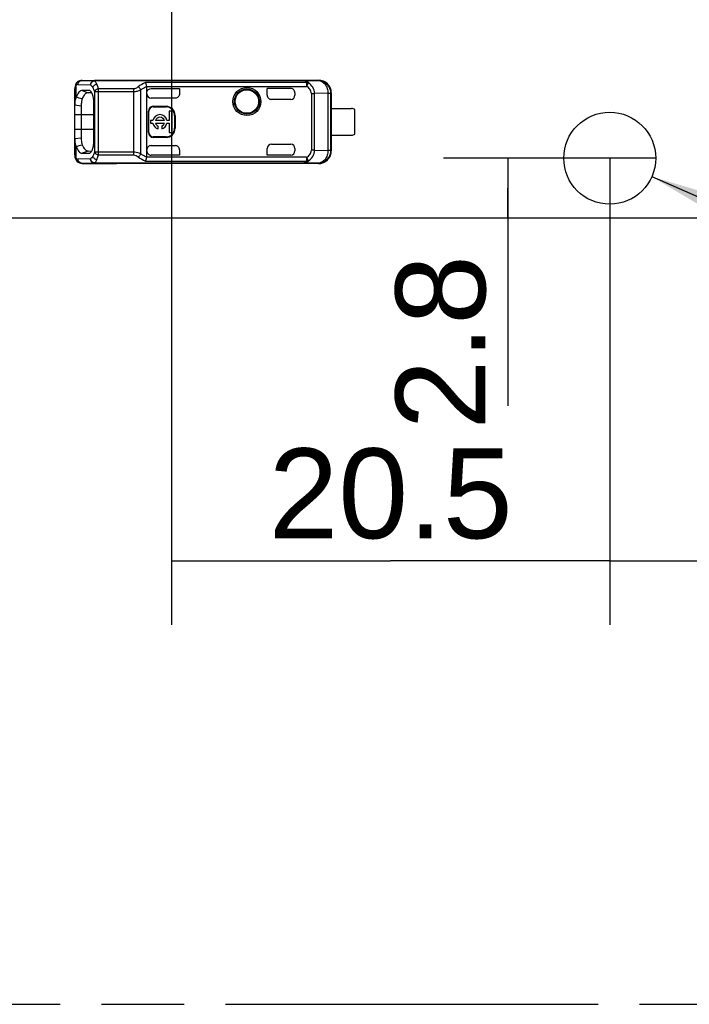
# Model space of a CAD drawing. Header units: millimetres. Extents: x 0 to 210, y 0 to 297.
# Tile 4 of 19: x 76 to 92, y 133 to 156. Entities that reach past the tile are written whole.
import ezdxf
from ezdxf.enums import TextEntityAlignment as Align

# ---------------------------------------------------------------- set-up
doc = ezdxf.new("R2010")
doc.units = ezdxf.units.MM
doc.header["$LTSCALE"] = 19.36
doc.linetypes.add('PHANTOM', pattern=[0.8, 0.45, -0.05, 0.1, -0.05, 0.1, -0.05])
doc.layers.get('0').update_dxf_attribs({"linetype": 'CONTINUOUS'})
doc.layers.add('DEFAULT_3', color=7, linetype='PHANTOM')
doc.layers.add('Z_DIM_2D', color=7, linetype='CONTINUOUS')
doc.styles.add('TEXTSTYLE_3', font='helveticaneueltw1g-ltcn.otf')
doc.styles.add('TEXTSTYLE_4', font='gdt', dxfattribs={"width": 0.7})
doc.dimstyles.new('DIMSTYLE_2', dxfattribs={"dimtxt": 2.1, "dimasz": 3.5, "dimexe": 1.5, "dimexo": 0, "dimgap": 0.525, "dimtad": 1, "dimdec": 3, "dimlfac": 2, "dimdsep": 46, "dimtxsty": 'TEXTSTYLE_3', "dimblk": '_FILLED', "dimblk1": '_FILLED', "dimblk2": '_FILLED', "dimcen": 0.09, "dimclrt": 5, "dimadec": 0, "dimazin": 0, "dimtp": 0.1, "dimtm": 0.1, "dimtfac": 1, "dimtdec": 3, "dimtofl": 0, "dimtmove": 0, "dimatfit": 3, "dimldrblk": '_FILLED', "dimfxl": 0, "dimtolj": 1, "dimarcsym": 0})
doc.dimstyles.new('DIMSTYLE_4', dxfattribs={"dimtxt": 2.1, "dimasz": 3.5, "dimexe": 1.5, "dimexo": 0, "dimgap": 0.525, "dimtad": 1, "dimdec": 3, "dimlfac": 2, "dimdsep": 46, "dimtxsty": 'TEXTSTYLE_3', "dimblk": '_FILLED', "dimblk1": '_FILLED', "dimblk2": '_FILLED', "dimcen": 0.09, "dimclrt": 5, "dimadec": 0, "dimazin": 0, "dimtp": 0.2, "dimtm": 0.2, "dimtfac": 1, "dimtdec": 3, "dimtofl": 0, "dimtmove": 0, "dimatfit": 3, "dimldrblk": '_FILLED', "dimfxl": 0, "dimtolj": 1, "dimarcsym": 0})
doc.dimstyles.new('DIMSTYLE_5', dxfattribs={"dimtxt": 2.1, "dimasz": 3.5, "dimexe": 1.5, "dimexo": 0, "dimtad": 1, "dimdec": 3, "dimlfac": 2, "dimdsep": 46, "dimtxsty": 'TEXTSTYLE_3', "dimblk": '_FILLED', "dimblk1": '_FILLED', "dimblk2": '_FILLED', "dimcen": 0.09, "dimclrt": 5, "dimadec": 0, "dimazin": 0, "dimtp": 0.1, "dimtm": 0.1, "dimtfac": 1, "dimtdec": 3, "dimtmove": 0, "dimatfit": 2, "dimldrblk": '_FILLED', "dimfxl": 0, "dimtolj": 1, "dimarcsym": 0})

# ---------------------------------------------------------------- blocks, each defined once
blk = doc.blocks.new('*D3')
at = {"layer": 'Z_DIM_2D', "color": 2, "linetype": 'Continuous'}
for p, q in [((91.164, 152.453), (86.203, 152.453)), ((87.703, 152.453), (87.703, 151.753)), ((87.703, 151.053), (87.703, 151.753)), ((87.703, 151.753), (87.703, 146.665))]:
    blk.add_line(p, q, dxfattribs=at)
at = {"layer": 'Z_DIM_2D', "color": 5, "linetype": 'Continuous', "style": 'TEXTSTYLE_3'}
blk.add_text('2.8', height=2.1, rotation=90, dxfattribs=at).set_placement((87.178, 150.191), align=Align.RIGHT)
blk = doc.blocks.new('_FILLED')
at = {"color": 0, "linetype": 'ByBlock'}
blk.add_solid([(0, 0), (-1, 0.125), (-1, -0.125)], dxfattribs=at)
blk = doc.blocks.new('_NONE')
blk = doc.blocks.new('*D8')
at = {"layer": 'Z_DIM_2D', "color": 2, "linetype": 'Continuous'}
for p, q in [((79.839, 161.653), (79.839, 141.546)), ((90.089, 152.453), (90.089, 141.546)), ((79.839, 143.046), (84.964, 143.046)), ((90.089, 143.046), (84.964, 143.046))]:
    blk.add_line(p, q, dxfattribs=at)
at = {"layer": 'Z_DIM_2D', "color": 5, "linetype": 'Continuous', "style": 'TEXTSTYLE_3'}
blk.add_text('20.5', height=2.1, dxfattribs=at).set_placement((84.964, 143.571), align=Align.CENTER)
blk = doc.blocks.new('*D9')
at = {"layer": 'Z_DIM_2D', "color": 2, "linetype": 'Continuous'}
for p, q in [((100.339, 161.653), (100.339, 141.546)), ((90.089, 152.453), (90.089, 141.546)), ((90.089, 143.046), (95.214, 143.046)), ((100.339, 143.046), (95.214, 143.046))]:
    blk.add_line(p, q, dxfattribs=at)
at = {"layer": 'Z_DIM_2D', "color": 5, "linetype": 'Continuous', "style": 'TEXTSTYLE_3'}
blk.add_text('20.5', height=2.1, dxfattribs=at).set_placement((95.214, 143.571), align=Align.CENTER)
blk = doc.blocks.new('*D10')
at = {"layer": 'Z_DIM_2D', "color": 2, "linetype": 'Continuous'}
blk.add_line((91.073, 152.022), (111.199, 143.213), dxfattribs=at)
at = {"layer": 'Z_DIM_2D', "color": 2, "linetype": 'Continuous', "xscale": 3.5, "yscale": 3.5, "zscale": 3.5, "rotation": 156.3621533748}
blk.add_blockref('_FILLED', (91.073, 152.022), dxfattribs=at)
at = {"layer": 'Z_DIM_2D', "color": 5, "linetype": 'Continuous'}
for s, style, p in [('n', 'TEXTSTYLE_4', (101.486, 148.037)), ('4.3', 'TEXTSTYLE_3', (104.051, 146.914)), (' (3x)', 'TEXTSTYLE_3', (107.282, 145.501))]:
    blk.add_text(s, height=2.1, rotation=-23.6378, dxfattribs=dict(at, style=style)).set_placement(p)

msp = doc.modelspace()

# ---------------------------------------------------------------- linework, layer by layer
at = {"color": 9, "linetype": 'Continuous'}
for p, q in [((77.63203, 154.22566), (77.6329, 154.22647)), ((77.65323, 154.17276), (77.94402, 154.16578)), ((77.74727, 154.27275), (78.03799, 154.26578)), ((78.03799, 154.26316), (78.03799, 154.26507)), ((82.93216, 154.26316), (78.03799, 154.26316)), ((82.99608, 154.22028), (79.22907, 154.22028)), ((82.93216, 154.26578), (82.93216, 154.26316)), ((82.93217, 154.26578), (83.26899, 154.26928)), ((82.99608, 154.22028), (82.99608, 154.13069)), ((82.99608, 154.13069), (83.03894, 154.21327)), ((83.27416, 154.27759), (83.26899, 154.26928)), ((77.60616, 153.8762), (77.60616, 154.15245)), ((77.74866, 154.03521), (77.89009, 153.98402)), ((78.03414, 154.01043), (78.03414, 152.59478)), ((78.03414, 154.01043), (78.94804, 154.01043)), ((78.1281, 152.53191), (78.12811, 154.07328)), ((78.94803, 154.07328), (78.12811, 154.07328)), ((78.94803, 154.07328), (78.94802, 152.53191)), ((79.11799, 152.55603), (79.11799, 154.04915)), ((79.25868, 154.13069), (82.99608, 154.13069)), ((82.62606, 154.08034), (82.62606, 154.08008)), ((83.10988, 153.96605), (83.10988, 152.63913)), ((83.10988, 153.96605), (83.18649, 153.96605)), ((83.49757, 153.96928), (83.18649, 153.96605)), ((83.18649, 152.63913), (83.18649, 153.96605)), ((83.49757, 153.96928), (83.49757, 152.6359)), ((83.49757, 153.96928), (83.56775, 153.96928)), ((83.57606, 153.9776), (83.56775, 153.96928)), ((82.07737, 153.92759), (82.07606, 153.92759)), ((77.57606, 153.47759), (78.02407, 153.47759)), ((79.29617, 153.55259), (79.30939, 153.55259)), ((79.40939, 153.65259), (79.40939, 153.66581)), ((79.70939, 153.66581), (79.70939, 153.65259)), ((79.90939, 153.45259), (79.92262, 153.45259)), ((78.02407, 153.12759), (77.57606, 153.12759)), ((79.30939, 153.05259), (79.29617, 153.05259)), ((79.92262, 153.15259), (79.90939, 153.15259)), ((79.40939, 152.93936), (79.40939, 152.95259)), ((79.70939, 152.95259), (79.70939, 152.93936)), ((77.60617, 152.45271), (77.60617, 152.72905)), ((78.94804, 152.59476), (78.03414, 152.59478)), ((82.07606, 152.67759), (82.07737, 152.67759)), ((83.18649, 152.63913), (83.10988, 152.63913)), ((83.18649, 152.63913), (83.49757, 152.6359)), ((83.56775, 152.6359), (83.49757, 152.6359)), ((83.56775, 152.6359), (83.57606, 152.62758)), ((77.63173, 152.37978), (77.63292, 152.37868)), ((77.94401, 152.43939), (77.65324, 152.43242)), ((78.03802, 152.3394), (77.74727, 152.33243)), ((78.03798, 152.34202), (82.93216, 152.34202)), ((78.038, 152.3401), (78.03798, 152.34202)), ((78.03802, 152.3394), (78.038, 152.3401)), ((78.1281, 152.53191), (78.94802, 152.53191)), ((79.22965, 152.3849), (82.99608, 152.3849)), ((82.99608, 152.47448), (79.25868, 152.47448)), ((79.35939, 152.52484), (79.35939, 152.5251)), ((82.62606, 152.5251), (82.62606, 152.52484)), ((82.93216, 152.34202), (82.93217, 152.3394)), ((83.26778, 152.33591), (82.93218, 152.3394)), ((83.03894, 152.39191), (82.99608, 152.47448)), ((82.99608, 152.47448), (82.99608, 152.3849))]:
    msp.add_line(p, q, dxfattribs=at)
at = {"color": 7, "linetype": 'Continuous'}
for p, q in [((77.74727, 154.27275), (78.55106, 154.27275)), ((82.93217, 154.26578), (78.03799, 154.26578)), ((78.54769, 154.27277), (78.55106, 154.27274)), ((78.55106, 154.27759), (83.27414, 154.27759)), ((77.57606, 152.53047), (77.57606, 154.07493)), ((77.58064, 154.12868), (77.57607, 154.07537)), ((77.91264, 154.03386), (77.74866, 154.03521)), ((77.9731, 153.98329), (77.89, 153.98401)), ((77.92433, 154.03182), (77.91276, 154.03426)), ((79.25939, 152.48369), (79.25939, 154.12149)), ((79.3595, 154.08034), (80.02606, 154.08034)), ((80.02606, 154.08034), (80.02606, 153.95771)), ((82.07606, 153.92759), (82.07606, 154.08034)), ((82.07737, 154.08008), (82.07606, 154.08034)), ((82.62606, 154.08008), (82.07737, 154.08008)), ((82.72606, 153.98034), (82.72606, 153.92759)), ((83.56775, 152.6359), (83.56775, 153.96928)), ((83.57606, 153.9776), (83.57606, 152.62758)), ((78.02407, 152.87751), (78.02407, 153.72754)), ((79.92602, 153.85766), (79.35939, 153.85766)), ((82.62606, 153.82759), (82.17608, 153.82759)), ((77.57614, 153.70095), (77.72603, 153.68053)), ((77.72595, 153.68053), (77.72577, 152.9247)), ((79.29617, 153.05259), (79.29617, 153.55259)), ((79.30939, 153.05259), (79.30939, 153.55259)), ((79.40939, 153.66581), (79.70939, 153.66581)), ((79.40939, 153.65259), (79.70939, 153.65259)), ((79.78356, 153.54959), (79.78356, 153.33571)), ((79.84981, 153.54959), (79.78356, 153.54959)), ((79.84981, 153.05559), (79.84981, 153.54959)), ((83.57497, 153.61509), (84.05106, 153.61509)), ((84.12606, 153.01509), (84.12606, 153.59009)), ((79.34981, 153.33571), (79.34981, 153.26946)), ((79.40163, 153.33571), (79.34981, 153.33571)), ((79.34981, 153.26946), (79.40163, 153.26946)), ((79.67026, 153.33571), (79.46373, 153.33571)), ((79.46373, 153.26946), (79.67026, 153.26946)), ((79.78356, 153.33571), (79.73236, 153.33571)), ((79.73236, 153.26946), (79.78356, 153.26946)), ((79.78356, 153.26946), (79.78356, 153.05559)), ((79.90939, 153.45259), (79.90939, 153.15259)), ((79.92262, 153.45259), (79.92262, 153.15259)), ((79.52561, 153.13909), (79.52561, 153.20234)), ((79.60838, 153.20234), (79.60838, 153.13909)), ((79.78356, 153.05559), (79.84981, 153.05559)), ((77.72598, 152.9247), (77.57615, 152.90425)), ((79.70939, 152.95259), (79.40939, 152.95259)), ((79.70939, 152.93936), (79.40939, 152.93936)), ((83.57497, 152.99009), (84.05106, 152.99009)), ((77.89006, 152.62114), (77.74887, 152.56997)), ((77.74887, 152.56997), (77.91273, 152.57132)), ((77.8899, 152.62116), (77.97328, 152.62189)), ((77.91258, 152.57063), (77.92525, 152.573)), ((79.35939, 152.74752), (79.92602, 152.74752)), ((80.02476, 152.65198), (80.02476, 152.5251)), ((82.07606, 152.52484), (82.07606, 152.67759)), ((82.17608, 152.77759), (82.62606, 152.77759)), ((82.72606, 152.67759), (82.72606, 152.62484)), ((77.59261, 152.43616), (77.6158, 152.39694)), ((77.6158, 152.39694), (77.63167, 152.37983)), ((77.74575, 152.33241), (77.74967, 152.33248)), ((77.74664, 152.33241), (78.54769, 152.33241)), ((78.03743, 152.33243), (77.74727, 152.33243)), ((78.02588, 152.34015), (78.03208, 152.33959)), ((78.03208, 152.33959), (78.03743, 152.33944)), ((78.55106, 152.33243), (78.03743, 152.33243)), ((78.03802, 152.3394), (82.93218, 152.3394)), ((78.54769, 152.33241), (78.55106, 152.33244)), ((83.27414, 152.32759), (78.55106, 152.32759)), ((80.02606, 152.52484), (79.35939, 152.52484)), ((80.02476, 152.5251), (80.02606, 152.52484)), ((82.07606, 152.52484), (82.07737, 152.5251)), ((82.62606, 152.52484), (82.07606, 152.52484)), ((83.26778, 152.33591), (83.27416, 152.32759)), ((105.83856, 151.05259), (74.33856, 151.05259))]:
    msp.add_line(p, q, dxfattribs=at)
for points in [[(77.63198, 154.2256), (77.61803, 154.21097), (77.59412, 154.1725), (77.58064, 154.12868)], [(77.57607, 152.52987), (77.57993, 152.4805), (77.59261, 152.43616)], [(77.95531, 152.38315), (77.96, 152.37681), (77.96509, 152.37096), (77.9705, 152.36562), (77.97619, 152.3608), (77.98209, 152.3565), (77.98814, 152.35273), (77.99431, 152.34946), (78.00057, 152.34669), (78.00687, 152.34438), (78.01314, 152.34255), (78.01947, 152.34114), (78.02588, 152.34015)]]:
    msp.add_lwpolyline(points, dxfattribs=at)
for centre, radius in [((81.60106, 153.77759), 0.32849), ((81.60106, 153.77759), 0.275), ((90.08856, 152.45259), 1.075)]:
    msp.add_circle(centre, radius, dxfattribs=at)
at = {"color": 9, "linetype": 'Continuous'}
msp.add_circle((81.60106, 153.77759), 0.29289, dxfattribs=at)
for centre, radius, start, end in [((79.47527, 153.61507), 0.65337, 112.137358, 129.311605), ((83.26773, 152.63592), 0.30002, 270.00985, 359.9947), ((79.46984, 152.98236), 0.64394, 230.626125, 248.098629)]:
    msp.add_arc(centre, radius, start, end, dxfattribs=at)
at = {"color": 7, "linetype": 'Continuous'}
for centre, radius, start, end in [((83.26773, 153.96926), 0.30002, 0.00334, 89.760034), ((83.27605, 153.97758), 0.30001, 0.003157, 90.364946), ((77.78745, 153.77974), 0.20535, 151.998627, 158.684989), ((66.95216, 113.34695), 41.90723, 75.072457, 75.271668), ((82.62606, 153.92759), 0.1, 270, 360), ((79.40939, 153.55259), 0.11322, 90, 180), ((79.40939, 153.55259), 0.1, 90, 180), ((79.70939, 153.45259), 0.21322, 0, 90), ((79.70939, 153.45259), 0.2, 0, 90), ((84.05106, 153.49009), 0.125, 53.130102, 90), ((79.56699, 153.30259), 0.16865, 11.327261, 168.672739), ((79.56699, 153.30259), 0.16865, 191.327261, 255.795811), ((79.56699, 153.30259), 0.10845, 17.784655, 162.215345), ((79.56699, 153.30259), 0.10845, 197.784655, 247.568017), ((79.56699, 153.30259), 0.16865, 284.204189, 348.672739), ((79.56699, 153.30259), 0.10845, 292.431983, 342.215345), ((79.40939, 153.05259), 0.11322, 180, 270), ((79.40939, 153.05259), 0.1, 180, 270), ((79.70939, 153.15259), 0.21322, 270, 360), ((79.70939, 153.15259), 0.2, 270, 360), ((84.05106, 153.11509), 0.125, 270, 306.869898), ((77.7969, 152.83012), 0.21586, 201.779729, 207.919914), ((69.34536, 184.13601), 32.47668, 284.736513, 284.993545), ((79.35937, 152.62482), 0.09998, 179.987243, 270.012298), ((82.62606, 152.67759), 0.1, 0, 90), ((83.27605, 152.62759), 0.30001, 269.63472, 359.996697)]:
    msp.add_arc(centre, radius, start, end, dxfattribs=at)
for centre, major_axis, ratio, start_param, end_param in [((79.35939, 153.95768), (0, 0.10002), 0.9998477, -4.71238882, -3.14159265), ((82.62606, 153.98008), (0, 0.1), 0.99999391, -1.57079633, 0), ((82.17739, 153.92759), (0.10002, 0), 0.9998477, 3.14159236, 4.71238898), ((79.35939, 152.6475), (0, 0.10002), 0.9998477, 0, 1.57079633), ((79.92605, 152.6475), (0.07073, -0.07073), 0.99969546, 0.78524589, 2.35634678), ((82.17739, 152.67759), (0.10002, 0), 0.9998477, 1.57079633, 3.14159265), ((82.62606, 152.6251), (0, 0.1), 0.99999391, -3.14159265, -1.57079633)]:
    msp.add_ellipse(centre, major_axis=major_axis, ratio=ratio, start_param=start_param, end_param=end_param, dxfattribs=at)
at = {"color": 9, "linetype": 'Continuous'}
for points, knots in [([(77.60619, 154.15247), (77.60476, 154.16594), (77.60751, 154.19338), (77.6225, 154.21676), (77.63202, 154.22567)], [0, 0, 0, 0, 0.50923929, 1, 1, 1, 1]), ([(77.65323, 154.17276), (77.64924, 154.17286), (77.63179, 154.17137), (77.61605, 154.16144), (77.60616, 154.15245)], [0, 0, 0, 0, 0.23013395, 1, 1, 1, 1]), ([(77.65323, 154.17276), (77.65329, 154.19402), (77.66633, 154.23702), (77.70319, 154.26353), (77.72292, 154.26923)], [0, 0, 0, 0, 0.50869287, 1, 1, 1, 1]), ([(78.03802, 154.26578), (78.01384, 154.26571), (77.96282, 154.2428), (77.94409, 154.19107), (77.94402, 154.16579)], [0, 0, 0, 0, 0.4888872, 1, 1, 1, 1]), ([(78.03972, 154.26495), (78.02742, 154.26454), (78.00246, 154.25905), (77.96134, 154.22925), (77.94499, 154.19085), (77.94402, 154.16578)], [0, 0, 0, 0, 0.24704341, 0.49659608, 1, 1, 1, 1]), ([(77.94402, 154.16578), (77.94583, 154.19004), (77.95993, 154.221), (77.98787, 154.24462), (78.0034, 154.25449), (78.02047, 154.26059), (78.03232, 154.26177), (78.03798, 154.26311)], [0, 0, 0, 0, 0.5022038, 0.62981722, 0.75529711, 0.87994134, 1, 1, 1, 1]), ([(77.99729, 154.10232), (78.00161, 154.12276), (78.02718, 154.16211), (78.06878, 154.18202), (78.09125, 154.1858)], [0, 0, 0, 0, 0.47827882, 1, 1, 1, 1]), ([(78.09126, 154.1858), (78.08738, 154.1944), (78.07358, 154.22247), (78.05537, 154.24964), (78.03799, 154.26316)], [0, 0, 0, 0, 0.29988904, 1, 1, 1, 1]), ([(78.12811, 154.07328), (78.12554, 154.08391), (78.11564, 154.12213), (78.10302, 154.15977), (78.09126, 154.1858)], [0, 0, 0, 0, 0.27673882, 1, 1, 1, 1]), ([(82.99608, 154.22028), (82.99746, 154.22554), (82.99154, 154.23582), (82.98471, 154.25183), (82.96149, 154.26182), (82.94354, 154.26253), (82.93216, 154.26316)], [0, 0, 0, 0, 0.18932333, 0.36565829, 0.60349224, 1, 1, 1, 1]), ([(83.03894, 154.21327), (83.03128, 154.22826), (83.01269, 154.25183), (82.97154, 154.26416), (82.94644, 154.26573), (82.93226, 154.26578)], [0, 0, 0, 0, 0.40128632, 0.66210118, 1, 1, 1, 1]), ([(83.18649, 153.96605), (83.18603, 154.01579), (83.15699, 154.11677), (83.08139, 154.18775), (83.03894, 154.21327)], [0, 0, 0, 0, 0.50109575, 1, 1, 1, 1]), ([(77.5783, 154.10364), (77.57791, 154.1014), (77.57652, 154.09186), (77.57607, 154.08219), (77.57606, 154.07482)], [0, 0, 0, 0, 0.23548094, 1, 1, 1, 1]), ([(77.60619, 154.15247), (77.59878, 154.14715), (77.58568, 154.13222), (77.58002, 154.11349), (77.5783, 154.10364)], [0, 0, 0, 0, 0.47708002, 1, 1, 1, 1]), ([(77.94402, 154.16578), (77.94897, 154.16261), (77.97092, 154.14533), (77.98678, 154.12155), (77.99729, 154.10232)], [0, 0, 0, 0, 0.21161866, 1, 1, 1, 1]), ([(77.99729, 154.10232), (78.00086, 154.09581), (78.01576, 154.0663), (78.02692, 154.03501), (78.03414, 154.01043)], [0, 0, 0, 0, 0.22473054, 1, 1, 1, 1]), ([(78.12811, 154.07328), (78.10713, 154.06955), (78.07016, 154.05566), (78.04058, 154.02664), (78.03414, 154.01043)], [0, 0, 0, 0, 0.54978829, 1, 1, 1, 1]), ([(79.06134, 154.1206), (79.05393, 154.11444), (79.02097, 154.08979), (78.97968, 154.0739), (78.94803, 154.07328)], [0, 0, 0, 0, 0.23334321, 1, 1, 1, 1]), ([(78.94804, 154.01043), (78.97846, 154.01107), (79.03701, 154.01795), (79.09253, 154.03752), (79.11799, 154.04915)], [0, 0, 0, 0, 0.5208396, 1, 1, 1, 1]), ([(79.11799, 154.04915), (79.10823, 154.0705), (79.09023, 154.09637), (79.06707, 154.11642), (79.06134, 154.1206)], [0, 0, 0, 0, 0.76802232, 1, 1, 1, 1]), ([(79.25939, 154.1215), (79.22236, 154.10743), (79.17404, 154.08481), (79.1291, 154.05664), (79.11798, 154.04916)], [0, 0, 0, 0, 0.74724748, 1, 1, 1, 1]), ([(83.10988, 153.96605), (83.10932, 154.00049), (83.08227, 154.06946), (83.02696, 154.11498), (82.99608, 154.13069)], [0, 0, 0, 0, 0.4985226, 1, 1, 1, 1]), ([(78.03414, 152.59478), (78.03157, 152.58605), (78.0216, 152.55457), (78.0088, 152.52387), (77.99731, 152.50288)], [0, 0, 0, 0, 0.27538849, 1, 1, 1, 1]), ([(78.03413, 152.59477), (78.04058, 152.57857), (78.07016, 152.54955), (78.10713, 152.53566), (78.12811, 152.53193)], [0, 0, 0, 0, 0.45019912, 1, 1, 1, 1]), ([(79.11799, 152.55603), (79.10572, 152.56188), (79.05154, 152.58366), (78.99277, 152.59406), (78.94804, 152.59475)], [0, 0, 0, 0, 0.23300875, 1, 1, 1, 1]), ([(82.99608, 152.47448), (83.02677, 152.49055), (83.08211, 152.53555), (83.10977, 152.60468), (83.10988, 152.63913)], [0, 0, 0, 0, 0.5014181, 1, 1, 1, 1]), ([(83.03894, 152.39191), (83.08135, 152.41748), (83.15677, 152.48839), (83.18642, 152.58939), (83.18649, 152.63913)], [0, 0, 0, 0, 0.49884455, 1, 1, 1, 1]), ([(83.49757, 152.6359), (83.4974, 152.5973), (83.48602, 152.52183), (83.43717, 152.42339), (83.36185, 152.35402), (83.298, 152.33613), (83.26777, 152.33591)], [0, 0, 0, 0, 0.27932762, 0.5426952, 0.78121772, 1, 1, 1, 1]), ([(77.57606, 152.53047), (77.57607, 152.52816), (77.5762, 152.51944), (77.57687, 152.51071), (77.57783, 152.50435)], [0, 0, 0, 0, 0.26403972, 1, 1, 1, 1]), ([(77.57783, 152.50435), (77.5794, 152.49392), (77.58478, 152.47406), (77.59848, 152.45831), (77.60617, 152.45271)], [0, 0, 0, 0, 0.52604363, 1, 1, 1, 1]), ([(77.60618, 152.4527), (77.60476, 152.43931), (77.60747, 152.41201), (77.62229, 152.3887), (77.63172, 152.37977)], [0, 0, 0, 0, 0.50919249, 1, 1, 1, 1]), ([(77.60617, 152.45271), (77.60979, 152.44942), (77.62318, 152.43855), (77.64082, 152.43211), (77.65324, 152.43242)], [0, 0, 0, 0, 0.28249993, 1, 1, 1, 1]), ([(77.72292, 152.33595), (77.70319, 152.34165), (77.66633, 152.36816), (77.6533, 152.41116), (77.65324, 152.43242)], [0, 0, 0, 0, 0.49131049, 1, 1, 1, 1]), ([(78.0407, 152.33994), (78.01638, 152.34028), (77.96577, 152.3633), (77.94498, 152.41406), (77.94401, 152.43939)], [0, 0, 0, 0, 0.48962573, 1, 1, 1, 1]), ([(77.94401, 152.43939), (77.94409, 152.41411), (77.96282, 152.36238), (78.01384, 152.33946), (78.03803, 152.3394)], [0, 0, 0, 0, 0.51111702, 1, 1, 1, 1]), ([(78.03798, 152.34207), (78.03231, 152.34341), (78.02044, 152.34459), (78.00334, 152.35071), (77.9878, 152.3606), (77.95989, 152.38424), (77.94584, 152.41517), (77.94402, 152.43939)], [0, 0, 0, 0, 0.12026911, 0.24508355, 0.37075343, 0.49854447, 1, 1, 1, 1]), ([(77.99731, 152.50288), (77.99405, 152.49691), (77.98191, 152.47633), (77.96673, 152.45713), (77.95347, 152.44629)], [0, 0, 0, 0, 0.28420847, 1, 1, 1, 1]), ([(77.99732, 152.50288), (78.00168, 152.48221), (78.02745, 152.44291), (78.06902, 152.42316), (78.09127, 152.41941)], [0, 0, 0, 0, 0.48354636, 1, 1, 1, 1]), ([(78.03798, 152.34202), (78.04306, 152.34596), (78.06582, 152.36802), (78.08097, 152.39656), (78.09127, 152.41942)], [0, 0, 0, 0, 0.20395745, 1, 1, 1, 1]), ([(78.09127, 152.41942), (78.09489, 152.42744), (78.10992, 152.46398), (78.12091, 152.50207), (78.1281, 152.53191)], [0, 0, 0, 0, 0.22279377, 1, 1, 1, 1]), ([(78.94799, 152.53191), (78.96972, 152.53153), (79.01137, 152.52086), (79.04618, 152.49734), (79.06134, 152.48458)], [0, 0, 0, 0, 0.5230807, 1, 1, 1, 1]), ([(79.11799, 152.55603), (79.1083, 152.53482), (79.09032, 152.50895), (79.0672, 152.48884), (79.06134, 152.48458)], [0, 0, 0, 0, 0.7628519, 1, 1, 1, 1]), ([(79.11799, 152.55603), (79.1291, 152.54855), (79.17404, 152.52038), (79.22236, 152.49776), (79.25939, 152.48369)], [0, 0, 0, 0, 0.25269631, 1, 1, 1, 1]), ([(82.99608, 152.3849), (82.99461, 152.37459), (82.985, 152.34381), (82.95008, 152.34311), (82.93216, 152.34202)], [0, 0, 0, 0, 0.36698384, 1, 1, 1, 1]), ([(82.93218, 152.3394), (82.95696, 152.33947), (83.00231, 152.34228), (83.03137, 152.37673), (83.03894, 152.39191)], [0, 0, 0, 0, 0.59367018, 1, 1, 1, 1])]:
    msp.add_open_spline(points, degree=3, knots=knots, dxfattribs=at)
at = {"color": 7, "linetype": 'Continuous'}
for points, knots in [([(77.74585, 154.27278), (77.72477, 154.27277), (77.68295, 154.26378), (77.64794, 154.24014), (77.6329, 154.22647)], [0, 0, 0, 0, 0.50913483, 1, 1, 1, 1]), ([(79.25868, 154.13069), (79.25583, 154.1487), (79.24839, 154.1793), (79.23704, 154.20954), (79.22907, 154.22028)], [0, 0, 0, 0, 0.5766819, 1, 1, 1, 1]), ([(83.26891, 154.26928), (83.29906, 154.26904), (83.36275, 154.25113), (83.43774, 154.18171), (83.48625, 154.08328), (83.49747, 154.00786), (83.49757, 153.96928)], [0, 0, 0, 0, 0.21856494, 0.45690152, 0.72033967, 1, 1, 1, 1]), ([(77.74856, 154.03494), (77.73522, 154.03495), (77.7055, 154.02653), (77.66764, 153.99266), (77.63333, 153.94129), (77.6148, 153.89966), (77.60616, 153.8762)], [0, 0, 0, 0, 0.17842773, 0.39380002, 0.66580823, 1, 1, 1, 1]), ([(77.89, 153.98401), (77.87678, 153.98413), (77.83875, 153.97428), (77.78719, 153.92102), (77.76066, 153.86937), (77.74723, 153.83859)], [0, 0, 0, 0, 0.18574611, 0.52837338, 1, 1, 1, 1]), ([(77.96412, 153.99853), (77.96116, 154.00267), (77.95039, 154.01627), (77.93599, 154.02776), (77.92432, 154.03177)], [0, 0, 0, 0, 0.29217833, 1, 1, 1, 1]), ([(77.97928, 153.97283), (77.9781, 153.97521), (77.97355, 153.98406), (77.96835, 153.99259), (77.96412, 153.99853)], [0, 0, 0, 0, 0.2670784, 1, 1, 1, 1]), ([(77.99304, 153.93955), (77.992, 153.94255), (77.98789, 153.95383), (77.98318, 153.96491), (77.97928, 153.97283)], [0, 0, 0, 0, 0.26446088, 1, 1, 1, 1]), ([(78.02432, 153.72706), (78.0242, 153.76561), (78.01932, 153.83746), (78.00401, 153.90814), (77.99304, 153.93955)], [0, 0, 0, 0, 0.53673582, 1, 1, 1, 1]), ([(79.26313, 154.00721), (79.26886, 154.02771), (79.29442, 154.06605), (79.33823, 154.08034), (79.3595, 154.08034)], [0, 0, 0, 0, 0.50017128, 1, 1, 1, 1]), ([(77.59615, 153.85438), (77.58741, 153.83196), (77.57769, 153.78014), (77.57608, 153.72817), (77.57606, 153.70021)], [0, 0, 0, 0, 0.46251094, 1, 1, 1, 1]), ([(77.74723, 153.83859), (77.73933, 153.81487), (77.72955, 153.76205), (77.72652, 153.70882), (77.72595, 153.68053)], [0, 0, 0, 0, 0.46907643, 1, 1, 1, 1]), ([(77.57606, 152.90511), (77.57608, 152.87703), (77.57784, 152.82478), (77.58748, 152.77256), (77.59645, 152.75003)], [0, 0, 0, 0, 0.53657779, 1, 1, 1, 1]), ([(77.72577, 152.9247), (77.72584, 152.91017), (77.72743, 152.85697), (77.73461, 152.8032), (77.74724, 152.76655)], [0, 0, 0, 0, 0.27270376, 1, 1, 1, 1]), ([(77.99261, 152.66425), (78.00365, 152.69578), (78.01864, 152.76667), (78.02388, 152.83858), (78.02432, 152.87712)], [0, 0, 0, 0, 0.4643484, 1, 1, 1, 1]), ([(77.60617, 152.72905), (77.61479, 152.70558), (77.63329, 152.66391), (77.66746, 152.61246), (77.70521, 152.57848), (77.73503, 152.57037), (77.74832, 152.57063)], [0, 0, 0, 0, 0.33442936, 0.6069026, 0.82213931, 1, 1, 1, 1]), ([(77.74724, 152.76655), (77.75678, 152.74505), (77.77602, 152.70662), (77.81085, 152.65948), (77.84838, 152.6288), (77.87697, 152.62105), (77.88991, 152.62116)], [0, 0, 0, 0, 0.33034657, 0.60152867, 0.8182574, 1, 1, 1, 1]), ([(77.92525, 152.57314), (77.92788, 152.57406), (77.93933, 152.57918), (77.94892, 152.58776), (77.95532, 152.59504)], [0, 0, 0, 0, 0.2237722, 1, 1, 1, 1]), ([(77.95532, 152.59504), (77.95711, 152.59707), (77.96459, 152.60622), (77.97089, 152.6163), (77.97523, 152.62431)], [0, 0, 0, 0, 0.22901198, 1, 1, 1, 1]), ([(77.97523, 152.62431), (77.97683, 152.62727), (77.98345, 152.64021), (77.98892, 152.65372), (77.99261, 152.66425)], [0, 0, 0, 0, 0.23180269, 1, 1, 1, 1]), ([(80.02476, 152.65198), (80.02484, 152.65132), (80.02449, 152.6501), (80.02629, 152.64965), (80.02596, 152.64825), (80.02606, 152.64747)], [0, 0, 0, 0, 0.40630657, 0.51786042, 1, 1, 1, 1]), ([(77.6329, 152.37869), (77.64794, 152.36504), (77.68291, 152.34143), (77.72469, 152.33243), (77.74575, 152.33241)], [0, 0, 0, 0, 0.49089901, 1, 1, 1, 1]), ([(79.22965, 152.3849), (79.23757, 152.39562), (79.2487, 152.42591), (79.25584, 152.45649), (79.25868, 152.47448)], [0, 0, 0, 0, 0.42285886, 1, 1, 1, 1])]:
    msp.add_open_spline(points, degree=3, knots=knots, dxfattribs=at)
at = {"color": 9, "linetype": 'Continuous'}
for points in [[(77.72292, 154.26923), (77.73079, 154.2715), (77.73905, 154.27273), (77.74725, 154.27275)], [(83.03894, 154.21327), (83.02545, 154.21851), (83.01054, 154.22086), (82.99608, 154.22028)], [(77.74726, 152.33243), (77.73906, 152.33245), (77.73079, 152.33368), (77.72292, 152.33595)], [(77.95347, 152.44629), (77.95045, 152.44382), (77.94729, 152.4415), (77.94401, 152.43939)], [(82.99608, 152.3849), (83.01054, 152.38432), (83.02545, 152.38666), (83.03894, 152.39191)]]:
    msp.add_open_spline(points, degree=3, dxfattribs=at)
at = {"color": 7, "linetype": 'Continuous'}
for points in [[(79.25868, 154.13069), (79.25916, 154.12767), (79.25938, 154.12456), (79.25905, 154.12152)], [(79.25939, 153.98034), (79.25939, 153.98938), (79.26069, 153.9985), (79.26313, 154.00721)], [(80.02606, 153.95771), (80.02606, 153.9322), (80.01474, 153.90507), (79.9967, 153.88703)], [(79.9967, 153.88703), (79.97865, 153.86899), (79.95153, 153.85766), (79.92602, 153.85766)], [(79.25939, 152.48369), (79.25939, 152.48063), (79.25916, 152.47752), (79.25832, 152.47458)]]:
    msp.add_open_spline(points, degree=3, dxfattribs=at)
at = {"layer": 'DEFAULT_3', "color": 91, "linetype": 'PHANTOM', "true_color": 0x80ff80}
msp.add_line((50.12864, 132.68), (150.12864, 132.68), dxfattribs=at)

# ---------------------------------------------------------------- dimensions: what is measured, and where the dimension line sits
at = {"layer": 'Z_DIM_2D', "color": 2, "linetype": 'Continuous'}
dim = msp.add_linear_dim(base=(90.08856, 143.04562), p1=(79.83856, 161.65259), p2=(90.08856, 152.45259), dimstyle='DIMSTYLE_4', override={"dimblk1": 'NONE', "dimblk2": 'NONE', "dimsah": 1}, dxfattribs=at)
dim.commit()
dim.dimension.update_dxf_attribs({"geometry": '*D8', "text_midpoint": (84.96748, 143.04562), "dimtype": 160})
for base, p1, p2, angle, dimstyle, picture, middle in [((90.08856, 143.04562), (100.33857, 161.65259), (90.08856, 152.45259), 180, 'DIMSTYLE_4', '*D9', (95.21748, 143.04562)), ((87.70273, 152.45259), (74.33856, 151.05259), (91.16356, 152.45259), 90, 'DIMSTYLE_2', '*D3', (87.70273, 148.43197))]:
    dim = msp.add_linear_dim(base=base, p1=p1, p2=p2, angle=angle, dimstyle=dimstyle, override={"dimblk1": 'NONE', "dimblk2": 'NONE', "dimsah": 1}, dxfattribs=at)
    dim.commit()
    dim.dimension.update_dxf_attribs({"geometry": picture, "text_midpoint": middle, "dimtype": 160})
dim = msp.add_diameter_dim_2p(p1=(91.07337, 152.02156), p2=(89.10376, 152.88361), text='%%c<> (3x)', dimstyle='DIMSTYLE_5', override={"dimpost": '<>'}, dxfattribs=at)
dim.commit()
dim.dimension.update_dxf_attribs({"geometry": '*D10', "text_midpoint": (106.86884, 146.82751), "dimtype": 163})

doc.saveas('drawing.dxf')
